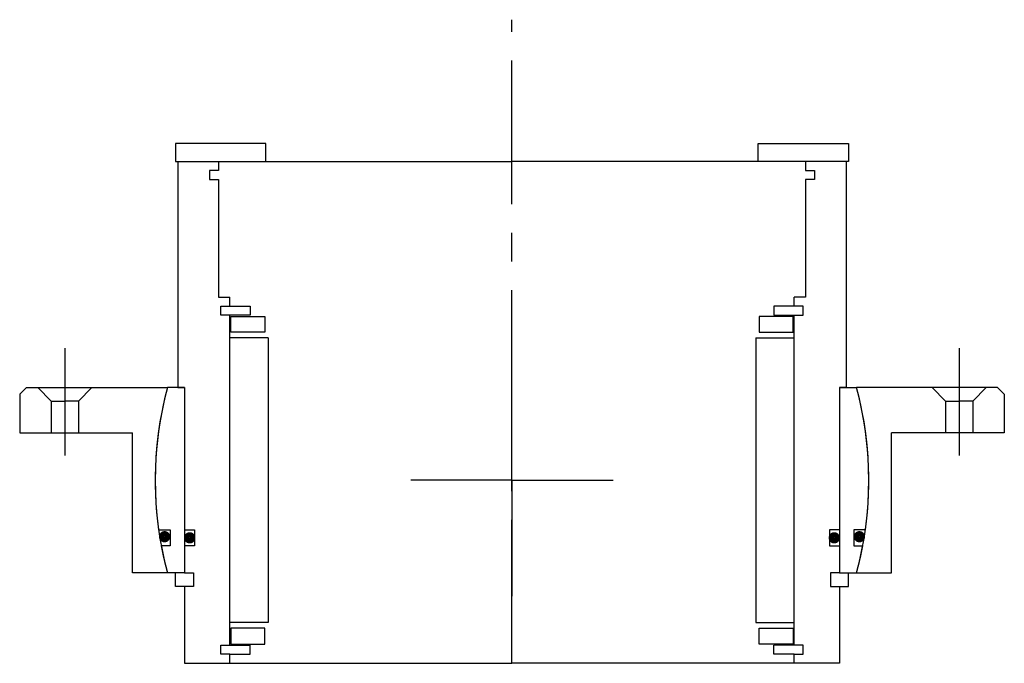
# Model space of a CAD drawing. Header units: millimetres. Extents: x -109 to 109, y -40 to 102.
import ezdxf

# ---------------------------------------------------------------- set-up
doc = ezdxf.new("R2010")
doc.units = ezdxf.units.MM
doc.linetypes.add('CENTER', pattern=[50.8, 31.75, -6.35, 6.35, -6.35])
doc.layers.add('Center', color=1, linetype='CENTER')

# ---------------------------------------------------------------- blocks, each defined once
blk = doc.blocks.new('in-sf108')
for p, q in [((-54.5, 74.5), (-74.5, 74.5)), ((-74.5, 74.5), (-74.5, 70.5)), ((-54.5, 70.5), (-54.5, 74.5)), ((54.5, 74.5), (74.5, 74.5)), ((54.5, 70.5), (54.5, 74.5)), ((74.5, 74.5), (74.5, 70.5)), ((-74.5, 70.5), (-54.5, 70.5)), ((-74, 70.5), (-74, 20.5)), ((-74, 70.5), (-65, 70.5)), ((-65, 70.5), (0, 70.5)), ((-65, 70.5), (-65, 68.5)), ((65, 70.5), (0, 70.5)), ((74.5, 70.5), (54.5, 70.5)), ((74, 70.5), (65, 70.5)), ((65, 70.5), (65, 68.5)), ((74, 70.5), (74, 20.5)), ((-67, 68.5), (-67, 66.5)), ((-65, 68.5), (-67, 68.5)), ((65, 68.5), (67, 68.5)), ((67, 68.5), (67, 66.5)), ((-67, 66.5), (-65, 66.5)), ((-65, 66.5), (-65, 40.5)), ((65, 66.5), (65, 40.5)), ((67, 66.5), (65, 66.5)), ((-65, 40.5), (-62.5, 40.5)), ((-62.5, 38.5), (-62.5, 40.5)), ((65, 40.5), (62.5, 40.5)), ((62.5, 38.5), (62.5, 40.5)), ((-64.5, 36.5), (-64.5, 38.5)), ((-64.5, 38.5), (-62.5, 38.5)), ((-62.5, 38.5), (-58, 38.5)), ((-58, 38.5), (-58, 36.5)), ((62.5, 38.5), (58, 38.5)), ((58, 38.5), (58, 36.5)), ((64.5, 38.5), (62.5, 38.5)), ((64.5, 36.5), (64.5, 38.5)), ((-58, 36.5), (-64.5, 36.5)), ((-62.5, -36.5), (-62.5, 36.5)), ((-62.25, 36.25), (-54.75, 36.25)), ((-62.25, 32.75), (-62.25, 36.25)), ((-54.75, 36.25), (-54.75, 32.75)), ((62.25, 36.25), (54.75, 36.25)), ((54.75, 36.25), (54.75, 32.75)), ((58, 36.5), (64.5, 36.5)), ((62.25, 32.75), (62.25, 36.25)), ((62.5, -36.5), (62.5, 36.5)), ((-54.75, 32.75), (-62.25, 32.75)), ((54.75, 32.75), (62.25, 32.75)), ((-54, 31.5), (-62.5, 31.5)), ((-54, 31.5), (-54, -31.5)), ((54, 31.5), (54, -31.5)), ((54, 31.5), (62.5, 31.5)), ((-72.5, 20.5), (-76.29, 20.5)), ((-74, 20.5), (-72.5, 20.5)), ((-72.5, 20.5), (-72.5, -11)), ((-72.5, 20.5), (-72.5, -20.5)), ((72.5, 20.5), (72.5, -20.5)), ((72.5, 20.5), (72.5, -11)), ((72.5, 20.5), (76.29, 20.5)), ((74, 20.5), (72.5, 20.5)), ((-78.23, -11), (-75.65, -11)), ((-75.65, -11), (-75.65, -14.5)), ((-72.5, -11), (-70.3, -11)), ((-70.3, -11), (-70.3, -14.5)), ((70.3, -11), (70.3, -14.5)), ((72.5, -11), (70.3, -11)), ((75.65, -11), (75.65, -14.5)), ((78.23, -11), (75.65, -11)), ((-75.65, -14.5), (-77.66, -14.5)), ((-72.5, -14.5), (-72.5, -20.5)), ((-70.3, -14.5), (-72.5, -14.5)), ((70.3, -14.5), (72.5, -14.5)), ((72.5, -14.5), (72.5, -20.5)), ((75.65, -14.5), (77.66, -14.5)), ((-72.5, -20.5), (-76.29, -20.5)), ((-74.5, -23.5), (-74.5, -20.5)), ((-72.5, -20.5), (-70.5, -20.5)), ((-70.5, -20.5), (-70.5, -23.5)), ((72.5, -20.5), (70.5, -20.5)), ((70.5, -20.5), (70.5, -23.5)), ((72.5, -20.5), (76.29, -20.5)), ((74.5, -23.5), (74.5, -20.5)), ((-72.5, -23.5), (-74.5, -23.5)), ((-72.5, -23.5), (-72.5, -40.5)), ((-70.5, -23.5), (-72.5, -23.5)), ((70.5, -23.5), (72.5, -23.5)), ((72.5, -23.5), (72.5, -40.5)), ((72.5, -23.5), (74.5, -23.5)), ((-54, -31.5), (-62.5, -31.5)), ((54, -31.5), (62.5, -31.5)), ((-54.75, -32.75), (-62.25, -32.75)), ((-62.25, -32.75), (-62.25, -36.25)), ((-54.75, -36.25), (-54.75, -32.75)), ((54.75, -32.75), (62.25, -32.75)), ((54.75, -36.25), (54.75, -32.75)), ((62.25, -32.75), (62.25, -36.25)), ((-64.5, -38.5), (-64.5, -36.5)), ((-64.5, -36.5), (-58, -36.5)), ((-62.25, -36.25), (-54.75, -36.25)), ((-58, -38.5), (-58, -36.5)), ((62.25, -36.25), (54.75, -36.25)), ((58, -38.5), (58, -36.5)), ((64.5, -36.5), (58, -36.5)), ((64.5, -38.5), (64.5, -36.5)), ((-62.5, -38.5), (-64.5, -38.5)), ((-62.5, -38.5), (-58, -38.5)), ((-62.5, -40.5), (-62.5, -38.5)), ((62.5, -38.5), (58, -38.5)), ((62.5, -38.5), (64.5, -38.5)), ((62.5, -40.5), (62.5, -38.5)), ((-72.5, -40.5), (-62.5, -40.5)), ((-62.5, -40.5), (0, -40.5)), ((62.5, -40.5), (0, -40.5)), ((72.5, -40.5), (62.5, -40.5))]:
    blk.add_line(p, q)
at = {"const_width": 1.2}
for points in [[(-76.27, -12.5, -1), (-77.57, -12.5, -1)], [(-70.7, -12.75, -1), (-72, -12.75, -1)], [(70.7, -12.75, 1), (72, -12.75, 1)], [(76.27, -12.5, 1), (77.57, -12.5, 1)]]:
    blk.add_lwpolyline(points, format="xyb", close=True, dxfattribs=at)
for start, end in [(164.96, 188.0039), (351.9961, 15.04), (190.5763, 195.04), (344.96, 349.4237)]:
    blk.add_arc((0, 0), 79, start, end)
at = {"layer": 'Center'}
blk.add_line((0, -40.5), (0, 101.87), dxfattribs=at)
blk = doc.blocks.new('4SF100-119 yderhus')
for p, q in [((-107.5, 20.5), (-109, 19)), ((-107.5, 20.5), (-76.29, 20.5)), ((-105, 20.5), (-102, 17.5)), ((-93, 20.5), (-96, 17.5)), ((107.5, 20.5), (76.29, 20.5)), ((93, 20.5), (96, 17.5)), ((105, 20.5), (102, 17.5)), ((107.5, 20.5), (109, 19)), ((-109, 19), (-109, 10.5)), ((-102, 17.5), (-99, 17.5)), ((-102, 17.5), (-102, 10.5)), ((-96, 17.5), (-99, 17.5)), ((-96, 17.5), (-96, 10.5)), ((96, 17.5), (96, 10.5)), ((96, 17.5), (99, 17.5)), ((102, 17.5), (99, 17.5)), ((102, 17.5), (102, 10.5)), ((109, 19), (109, 10.5)), ((-109, 10.5), (-84, 10.5)), ((-84, -20.5), (-84, 10.5)), ((84, -20.5), (84, 10.5)), ((109, 10.5), (84, 10.5)), ((-76.29, -20.5), (-84, -20.5)), ((76.29, -20.5), (84, -20.5))]:
    blk.add_line(p, q)
for start, end in [(164.96, 195.04), (344.96, 15.04)]:
    blk.add_arc((0, 0), 79, start, end)
at = {"layer": 'Center'}
for p, q in [((-99, 29.24), (-99, 5.5)), ((99, 29.24), (99, 5.5)), ((0, 0), (0, 25.63)), ((0, 0), (-22.37, 0)), ((0, 0), (22.37, 0)), ((0, 0), (0, -25.63))]:
    blk.add_line(p, q, dxfattribs=at)

msp = doc.modelspace()

# ---------------------------------------------------------------- block references
for name in ['in-sf108', '4SF100-119 yderhus']:
    msp.add_blockref(name, (0, 0))

doc.saveas('drawing.dxf')
